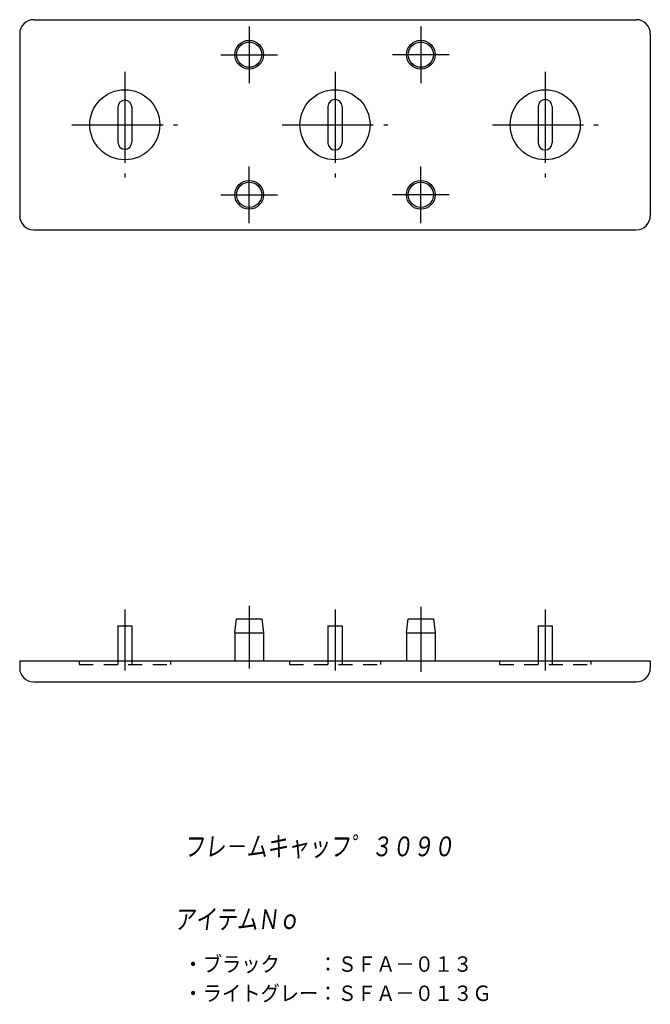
# Model space of a CAD drawing. Extents: x -45 to 45, y -126 to 15.
import ezdxf

# ---------------------------------------------------------------- set-up
doc = ezdxf.new("R2010")
doc.units = 0
doc.header["$MEASUREMENT"] = 0
doc.linetypes.add('CENTER', pattern=[17.5, 13, -1.5, 1.5, -1.5])
doc.linetypes.add('DASHED', pattern=[3.5, 2, -1.5])
doc.layers.get('0').update_dxf_attribs({"linetype": 'CONTINUOUS'})
doc.styles.get("Standard").update_dxf_attribs({"font": 'txt', "bigfont": 'BIGFONT'})

msp = doc.modelspace()

# ---------------------------------------------------------------- linework, layer by layer
at = {"color": 7, "linetype": 'Continuous'}
for p, q in [((-43, 15), (43, 15)), ((-45, 13), (-45, -13)), ((45, 13), (45, -13)), ((-31, 2.6), (-31, -2.5)), ((-29, 2.6), (-29, -2.5)), ((-1, 2.6), (-1, -2.6)), ((1, 2.6), (1, -2.6)), ((29, 2.6), (29, -2.6)), ((31, 2.6), (31, -2.6)), ((-43, -15), (43, -15)), ((-31, -71.56), (-31, -76.56)), ((-31, -71.56), (-29, -71.56)), ((-29, -71.56), (-29, -76.56)), ((-14.3, -72.56), (-14.05, -70.56)), ((-14.05, -70.56), (-10.45, -70.56)), ((-10.45, -70.56), (-10.2, -72.56)), ((-1, -71.56), (-1, -76.56)), ((-1, -71.56), (1, -71.56)), ((1, -71.56), (1, -76.56)), ((10.2, -72.56), (10.45, -70.56)), ((10.45, -70.56), (14.05, -70.56)), ((14.05, -70.56), (14.3, -72.56)), ((29, -71.56), (29, -76.56)), ((29, -71.56), (31, -71.56)), ((31, -71.56), (31, -76.56)), ((-14.3, -72.56), (-14.3, -76.56)), ((-14.3, -72.56), (-10.2, -72.56)), ((-10.2, -72.56), (-10.2, -76.56)), ((10.2, -72.56), (10.2, -76.56)), ((10.2, -72.56), (14.3, -72.56)), ((14.3, -72.56), (14.3, -76.56)), ((-45, -76.56), (-45, -77.56)), ((-45, -76.56), (45, -76.56)), ((45, -76.56), (45, -77.56)), ((-43, -79.56), (43, -79.56))]:
    msp.add_line(p, q, dxfattribs=at)
at = {"color": 7, "linetype": 'CENTER'}
for p, q in [((-12.25, 14.05), (-12.25, 5.95)), ((12.25, 14.05), (12.25, 5.95)), ((-16.3, 10), (-8.2, 10)), ((16.3, 10), (8.2, 10)), ((-30, 7.54), (-30, -7.54)), ((0, 7.54), (0, -7.54)), ((30, 7.54), (30, -7.54)), ((-37.54, 0), (-22.46, 0)), ((-7.54, 0), (7.54, 0)), ((22.46, 0), (37.54, 0)), ((-12.25, -14.05), (-12.25, -5.95)), ((12.25, -14.05), (12.25, -5.95)), ((-16.3, -10), (-8.2, -10)), ((16.3, -10), (8.2, -10)), ((-12.25, -68.68), (-12.25, -77.66)), ((12.25, -68.83), (12.25, -78.12)), ((-30, -69.23), (-30, -77.91)), ((0, -69.23), (0, -77.91)), ((30, -69.23), (30, -77.91))]:
    msp.add_line(p, q, dxfattribs=at)
at = {"color": 7, "linetype": 'DASHED'}
for p, q in [((-36.5, -76.56), (-36.5, -77.06)), ((-36.5, -77.06), (-23.5, -77.06)), ((-31, -76.56), (-31, -77.06)), ((-29, -76.56), (-29, -77.06)), ((-23.5, -76.56), (-23.5, -77.06)), ((-6.5, -76.56), (-6.5, -77.06)), ((-6.5, -77.06), (6.5, -77.06)), ((-1, -76.56), (-1, -77.06)), ((1, -76.56), (1, -77.06)), ((6.5, -76.56), (6.5, -77.06)), ((23.5, -76.56), (23.5, -77.06)), ((23.5, -77.06), (36.5, -77.06)), ((29, -76.56), (29, -77.06)), ((31, -76.56), (31, -77.06)), ((36.5, -76.56), (36.5, -77.06))]:
    msp.add_line(p, q, dxfattribs=at)
at = {"color": 7, "linetype": 'Continuous'}
for centre, radius in [((-12.25, 10), 2.05), ((-12.25, 10), 1.8), ((12.25, 10), 2.05), ((12.25, 10), 1.8), ((-30, 0), 5), ((0, 0), 5), ((30, 0), 5), ((-12.25, -10), 2.05), ((-12.25, -10), 1.8), ((12.25, -10), 2.05), ((12.25, -10), 1.8)]:
    msp.add_circle(centre, radius, dxfattribs=at)
for centre, radius, start, end in [((-43, 13), 2, 90, 180), ((43, 13), 2, 0, 90), ((-30, 2.5), 1, 0, 180), ((0, 2.6), 1, 0, 180), ((30, 2.6), 1, 0, 180), ((-30, -2.5), 1, 180, 0), ((0, -2.6), 1, 180, 0), ((30, -2.6), 1, 180, 0), ((-43, -13), 2, 180, 270), ((43, -13), 2, 270, 0), ((-43, -77.56), 2, 180, 270), ((43, -77.56), 2, 270, 0)]:
    msp.add_arc(centre, radius, start, end, dxfattribs=at)
msp.add_point((-30, 0), dxfattribs=at)

# ---------------------------------------------------------------- texts
at = {"color": 7, "linetype": 'Continuous', "oblique": 7}
for s, width, p in [('フレ－ムキャッフ゜３０９０', 0.843495, (-21.6, -104.76)), ('アイテムＮｏ', 0.843264, (-22.94, -115.15))]:
    msp.add_text(s, height=3.2, dxfattribs=dict(at, width=width)).set_placement(p)
at = {"linetype": 'Continuous', "insert": (-21.63, -118.69), "char_height": 2.5, "width": 57.8506, "attachment_point": 1}
msp.add_mtext('・ブラック\u3000\u3000：ＳＦＡ－０１３\\P・ライトグレー：ＳＦＡ－０１３Ｇ', dxfattribs=at)

doc.saveas('drawing.dxf')
